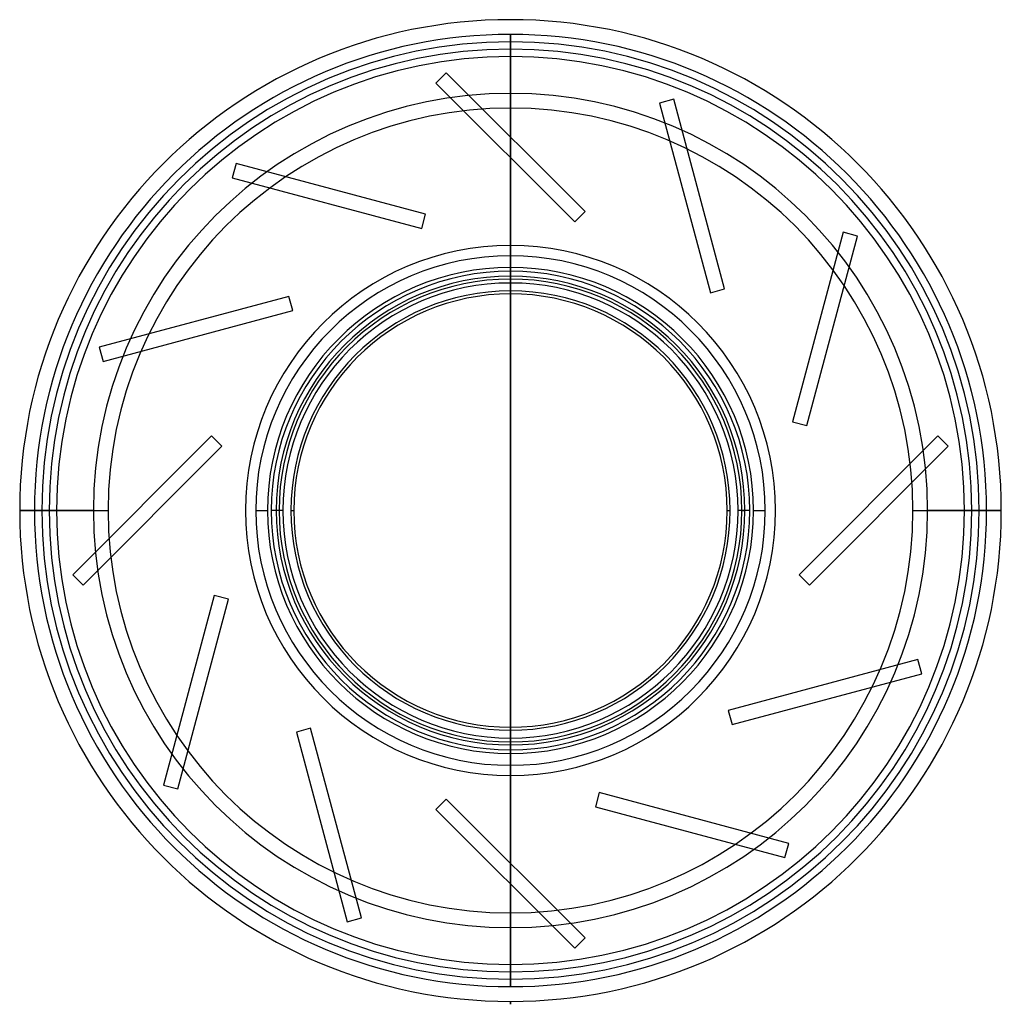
# Model space of a CAD drawing. Header units: millimetres. Extents: x -166 to 166, y -168 to 166.
import ezdxf

# ---------------------------------------------------------------- set-up
doc = ezdxf.new("R2010")
doc.units = ezdxf.units.MM
doc.layers.add('MAIN-1', color=7, linetype='Continuous')
doc.layers.add('MAIN-2', color=7, linetype='Continuous')

msp = doc.modelspace()

# ---------------------------------------------------------------- linework, layer by layer
at = {"layer": 'MAIN-1'}
for p, q in [((0, 73.5), (0, -73.5)), ((0, -73.5), (0, 73.5)), ((0, -73.5), (0, 73.5)), ((-141.5, 0), (-166.5, 0)), ((-86.43, 0), (-82.43, 0)), ((82.43, 0), (86.43, 0)), ((166.5, 0), (141.5, 0)), ((0, -166.5), (0, -167.5)), ((0, -167.5), (0, -166.5)), ((0, -167.5), (0, -166.5)), ((0, -167.5), (0, -167.5)), ((0, -167.5), (0, -167.5))]:
    msp.add_line(p, q, dxfattribs=at)
for radius, start, end in [(166.5, 90, 180), (166.5, 0, 90), (141.5, 0, 180), (86.43, 90, 180), (86.43, 0, 90), (82.43, 90, 180), (82.43, 0, 90), (78.5, 90, 270), (78.5, 270, 90), (73.5, 90, 270), (73.5, 270, 90), (141.5, 180, 0), (86.43, 180, 0), (82.43, 180, 0), (166.5, 270, 0), (166.5, 180, 270)]:
    msp.add_arc((0, 0), radius, start, end, dxfattribs=at)
at = {"layer": 'MAIN-2'}
for p, q in [((0, 166.5), (0, 166.5)), ((0, 161.5), (0, 161.5)), ((0, 161.5), (0, 161.5)), ((0, 161.5), (0, 126.74)), ((0, 126.74), (0, 161.5)), ((0, 126.74), (0, 161.5)), ((0, 126.73), (0, 161.5)), ((0, 79.5), (0, 159)), ((0, 154), (0, 74.5)), ((-21.78, 148.51), (-25.31, 144.98)), ((-21.78, 148.51), (-21.78, 148.51)), ((25.31, 101.42), (-21.78, 148.51)), ((-25.31, 144.98), (-25.31, 144.98)), ((-25.31, 144.98), (21.78, 97.89)), ((55.4, 139.51), (50.57, 138.21)), ((50.57, 138.21), (50.57, 138.21)), ((50.57, 138.21), (67.8, 73.88)), ((55.4, 139.51), (55.4, 139.51)), ((72.63, 75.18), (55.4, 139.51)), ((-93.12, 117.73), (-94.41, 112.9)), ((-93.12, 117.73), (-93.12, 117.73)), ((-28.79, 100.49), (-93.12, 117.73)), ((0, 73.5), (0, 119.67)), ((0, 119.66), (0, 73.5)), ((0, -119.66), (0, 119.66)), ((0, 73.5), (0, 119.66)), ((-94.41, 112.9), (-94.41, 112.9)), ((-94.41, 112.9), (-30.08, 95.66)), ((-30.08, 95.66), (-28.79, 100.49)), ((-28.79, 100.49), (-28.79, 100.49)), ((21.78, 97.89), (25.31, 101.42)), ((25.31, 101.42), (25.31, 101.42)), ((21.78, 97.89), (21.78, 97.89)), ((-30.08, 95.66), (-30.08, 95.66)), ((112.9, 94.41), (95.66, 30.08)), ((112.9, 94.41), (112.9, 94.41)), ((117.73, 93.12), (112.9, 94.41)), ((100.49, 28.79), (117.73, 93.12)), ((117.73, 93.12), (117.73, 93.12)), ((0, 78.5), (0, 78.5)), ((0, 78.5), (0, 78.5)), ((0, 73.5), (0, 73.5)), ((0, 73.5), (0, 73.5)), ((67.8, 73.88), (72.63, 75.18)), ((67.8, 73.88), (67.8, 73.88)), ((72.63, 75.18), (72.63, 75.18)), ((-75.18, 72.63), (-139.51, 55.4)), ((-75.18, 72.63), (-75.18, 72.63)), ((-73.88, 67.8), (-75.18, 72.63)), ((-138.21, 50.57), (-73.88, 67.8)), ((-73.88, 67.8), (-73.88, 67.8)), ((-139.51, 55.4), (-139.51, 55.4)), ((-139.51, 55.4), (-138.21, 50.57)), ((-138.21, 50.57), (-138.21, 50.57)), ((95.66, 30.08), (95.66, 30.08)), ((95.66, 30.08), (100.49, 28.79)), ((100.49, 28.79), (100.49, 28.79)), ((-101.42, 25.31), (-148.51, -21.78)), ((-101.42, 25.31), (-101.42, 25.31)), ((-97.89, 21.78), (-101.42, 25.31)), ((144.98, 25.31), (97.89, -21.78)), ((144.98, 25.31), (144.98, 25.31)), ((148.51, 21.78), (144.98, 25.31)), ((-144.98, -25.31), (-97.89, 21.78)), ((-97.89, 21.78), (-97.89, 21.78)), ((101.42, -25.31), (148.51, 21.78)), ((148.51, 21.78), (148.51, 21.78)), ((-166.5, 0), (-159, 0)), ((-161.5, 0), (-136.5, 0)), ((-154, 0), (-161.5, 0)), ((-156.5, 0), (-156.5, 0)), ((-89.9, 0), (-89.9, 0)), ((-77.18, 0), (-81.18, 0)), ((-78.5, 0), (-79.5, 0)), ((-74.5, 0), (-73.5, 0)), ((89.9, 0), (89.9, 0)), ((156.5, 0), (156.5, 0)), ((-156.5, 0), (-156.5, 0)), ((-89.9, 0), (-89.9, 0)), ((73.5, 0), (74.5, 0)), ((81.18, 0), (77.18, 0)), ((78.5, 0), (79.5, 0)), ((89.9, 0), (89.9, 0)), ((136.5, 0), (161.5, 0)), ((161.5, 0), (154, 0)), ((156.5, 0), (156.5, 0)), ((159, 0), (166.5, 0)), ((-148.51, -21.78), (-148.51, -21.78)), ((-148.51, -21.78), (-144.98, -25.31)), ((97.89, -21.78), (97.89, -21.78)), ((97.89, -21.78), (101.42, -25.31)), ((-144.98, -25.31), (-144.98, -25.31)), ((101.42, -25.31), (101.42, -25.31)), ((-100.49, -28.79), (-117.73, -93.12)), ((-100.49, -28.79), (-100.49, -28.79)), ((-95.66, -30.08), (-100.49, -28.79)), ((-112.9, -94.41), (-95.66, -30.08)), ((-95.66, -30.08), (-95.66, -30.08)), ((138.21, -50.57), (73.88, -67.8)), ((138.21, -50.57), (138.21, -50.57)), ((139.51, -55.4), (138.21, -50.57)), ((75.18, -72.63), (139.51, -55.4)), ((139.51, -55.4), (139.51, -55.4)), ((73.88, -67.8), (73.88, -67.8)), ((73.88, -67.8), (75.18, -72.63)), ((75.18, -72.63), (75.18, -72.63)), ((-67.8, -73.88), (-72.63, -75.18)), ((-72.63, -75.18), (-72.63, -75.18)), ((-72.63, -75.18), (-55.4, -139.51)), ((-67.8, -73.88), (-67.8, -73.88)), ((-50.57, -138.21), (-67.8, -73.88)), ((0, -73.5), (0, -73.5)), ((0, -73.5), (0, -73.5)), ((0, -73.5), (0, -119.66)), ((0, -119.66), (0, -73.5)), ((0, -119.67), (0, -73.5)), ((0, -74.5), (0, -154)), ((0, -78.5), (0, -78.5)), ((0, -78.5), (0, -78.5)), ((0, -159), (0, -79.5)), ((-117.73, -93.12), (-117.73, -93.12)), ((-117.73, -93.12), (-112.9, -94.41)), ((-112.9, -94.41), (-112.9, -94.41)), ((30.08, -95.66), (28.79, -100.49)), ((30.08, -95.66), (30.08, -95.66)), ((94.41, -112.9), (30.08, -95.66)), ((-21.78, -97.89), (-25.31, -101.42)), ((-21.78, -97.89), (-21.78, -97.89)), ((25.31, -144.98), (-21.78, -97.89)), ((-25.31, -101.42), (-25.31, -101.42)), ((-25.31, -101.42), (21.78, -148.51)), ((28.79, -100.49), (28.79, -100.49)), ((28.79, -100.49), (93.12, -117.73)), ((93.12, -117.73), (94.41, -112.9)), ((94.41, -112.9), (94.41, -112.9)), ((93.12, -117.73), (93.12, -117.73)), ((0, -161.5), (0, -126.73)), ((0, -126.74), (0, -161.5)), ((0, -161.5), (0, -126.74)), ((0, -161.5), (0, -126.74)), ((-55.4, -139.51), (-50.57, -138.21)), ((-55.4, -139.51), (-55.4, -139.51)), ((-50.57, -138.21), (-50.57, -138.21)), ((21.78, -148.51), (25.31, -144.98)), ((25.31, -144.98), (25.31, -144.98)), ((21.78, -148.51), (21.78, -148.51)), ((0, -161.5), (0, -161.5)), ((0, -161.5), (0, -161.5)), ((0, -166.5), (0, -166.5)), ((0, -166.5), (0, -166.5)), ((0, -167.5), (0, -166.5))]:
    msp.add_line(p, q, dxfattribs=at)
for radius, start, end in [(161.5, 90, 180), (161.5, 0, 90), (159, 90, 180), (159, 0, 90), (156.5, 0, 180), (154, 90, 180), (154, 0, 90), (136.5, 0, 180), (89.9, 0, 180), (81.18, 90, 180), (81.18, 0, 90), (79.5, 90, 180), (77.18, 90, 180), (79.5, 0, 90), (77.18, 0, 90), (74.5, 90, 180), (74.5, 0, 90), (156.5, 180, 0), (136.5, 180, 0), (89.9, 180, 0), (81.18, 180, 0), (77.18, 180, 0), (79.5, 270, 0), (74.5, 270, 0), (161.5, 270, 0), (154, 270, 0), (159, 270, 0), (161.5, 180, 270), (159, 180, 270), (154, 180, 270), (79.5, 180, 270), (74.5, 180, 270)]:
    msp.add_arc((0, 0), radius, start, end, dxfattribs=at)

doc.saveas('drawing.dxf')
